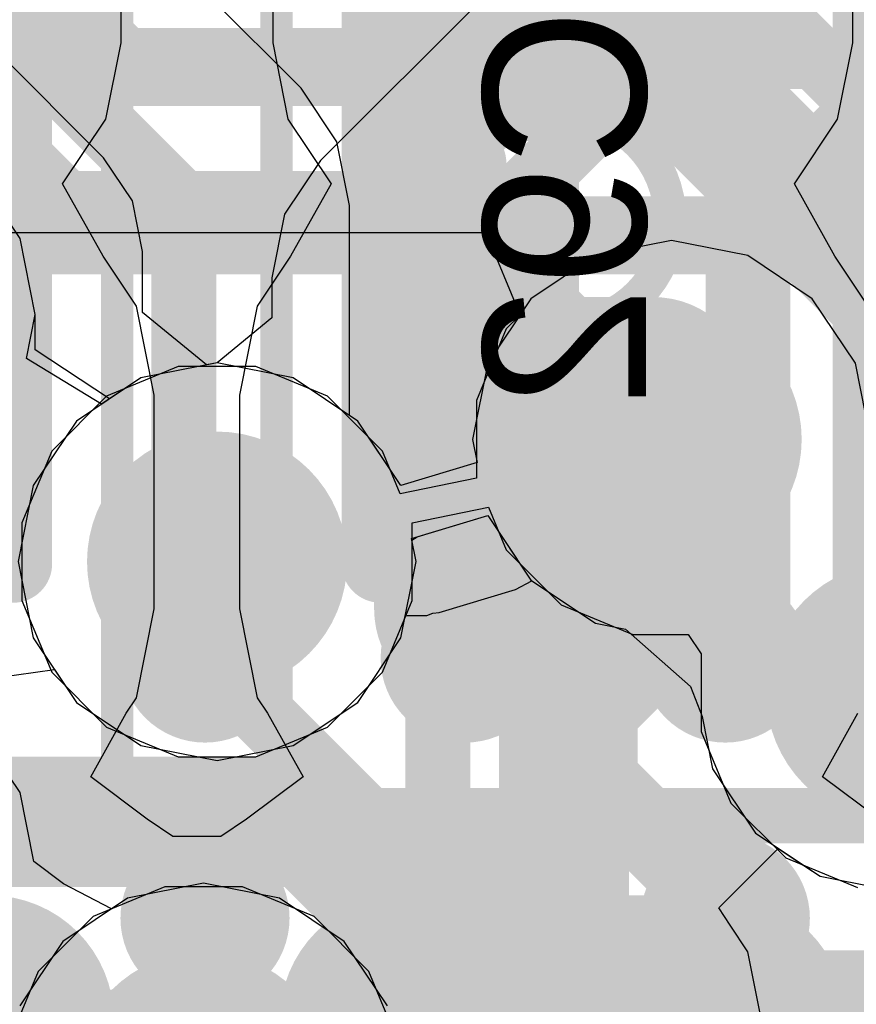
# Model space of a CAD drawing. Header units: millimetres. Extents: x -2 to 68, y -2 to 27.4.
# Tile 162 of 256: x 11.9 to 13.2, y 19 to 20.6. Entities that reach past the tile are written whole.
import ezdxf

# ---------------------------------------------------------------- set-up
doc = ezdxf.new("R2010")
doc.units = ezdxf.units.MM
for name, color, linetype in [('BottomLayer', 5, 'Continuous'), ('BottomPaste', 16, 'Continuous'), ('BottomSolder', 6, 'Continuous'), ('DrillGuide', 244, 'Continuous'), ('Mechanical10', 56, 'Continuous'), ('Mechanical13', 56, 'Continuous'), ('Mechanical15', 56, 'Continuous'), ('Mechanical17', 56, 'Continuous'), ('Mechanical6', 56, 'Continuous'), ('MidLayer1', 16, 'Continuous'), ('MidLayer2', 76, 'Continuous'), ('MidLayer3', 90, 'Continuous'), ('MidLayer4', 156, 'Continuous'), ('MidLayer5', 130, 'Continuous'), ('MidLayer6', 216, 'Continuous'), ('MidLayer7', 6, 'Continuous'), ('MidLayer8', 54, 'Continuous'), ('MultiLayer', 9, 'Continuous'), ('TopLayer', 1, 'Continuous'), ('TopPaste', 8, 'Continuous'), ('TopSolder', 216, 'Continuous'), ('ViaHoleLayer', 16, 'Continuous')]:
    doc.layers.add(name, color=color, linetype=linetype)

# ---------------------------------------------------------------- blocks, each defined once
blk = doc.blocks.new('BGA64C40P8X8_400X400X94_126')
at = {"layer": 'Mechanical13', "const_width": 0.12}
blk.add_lwpolyline([(-2.05, 2.05), (2.05, 2.05)], dxfattribs=at)
at = {"layer": 'Mechanical15', "const_width": 0.05}
blk.add_lwpolyline([(-2.3, 2.3), (2.3, 2.3)], dxfattribs=at)
at = {"layer": 'TopLayer', "const_width": 0.1}
for points in [[(-1.45, 1.4, 1), (-1.35, 1.4, 1)], [(-1.05, 1.4, 1), (-0.95, 1.4, 1)], [(-0.65, 1.4, 1), (-0.55, 1.4, 1)], [(-1.45, 1, 1), (-1.35, 1, 1)], [(-1.05, 1, 1), (-0.95, 1, 1)], [(-0.65, 1, 1), (-0.55, 1, 1)]]:
    blk.add_lwpolyline(points, format="xyb", close=True, dxfattribs=at)
at = {"layer": 'TopPaste', "const_width": 0.1}
for points in [[(-1.45, 1.4, 1), (-1.35, 1.4, 1)], [(-1.05, 1.4, 1), (-0.95, 1.4, 1)], [(-0.65, 1.4, 1), (-0.55, 1.4, 1)], [(-1.45, 1, 1), (-1.35, 1, 1)], [(-1.05, 1, 1), (-0.95, 1, 1)], [(-0.65, 1, 1), (-0.55, 1, 1)]]:
    blk.add_lwpolyline(points, format="xyb", close=True, dxfattribs=at)
at = {"layer": 'TopSolder', "const_width": 0.13}
for points in [[(-1.465, 1.4, 1), (-1.335, 1.4, 1)], [(-1.065, 1.4, 1), (-0.935, 1.4, 1)], [(-0.665, 1.4, 1), (-0.535, 1.4, 1)], [(-1.465, 1, 1), (-1.335, 1, 1)], [(-1.065, 1, 1), (-0.935, 1, 1)], [(-0.665, 1, 1), (-0.535, 1, 1)]]:
    blk.add_lwpolyline(points, format="xyb", close=True, dxfattribs=at)
blk = doc.blocks.new('CAP_0402_B_139')
at = {"layer": 'Mechanical10', "const_width": 0.12}
for points in [[(-0.53, 0.28), (-0.53, -0.28)], [(-0.53, -0.28), (0.53, -0.28)]]:
    blk.add_lwpolyline(points, dxfattribs=at)
at = {"layer": 'Mechanical10', "const_width": 0.06}
blk.add_lwpolyline([(-0.56, -0.28, 1), (-0.5, -0.28, 1)], format="xyb", close=True, dxfattribs=at)
blk.add_lwpolyline([(-0.56, -0.28, 1), (-0.5, -0.28, 1)], format="xyb", close=True, dxfattribs=at)
at = {"layer": 'Mechanical6', "const_width": 0.05}
for points in [[(-0.9, 0.44), (-0.9, -0.44)], [(-0.9, -0.44), (0.9, -0.44)]]:
    blk.add_lwpolyline(points, dxfattribs=at)
at = {"layer": 'Mechanical6', "const_width": 0.025}
blk.add_lwpolyline([(-0.9125, -0.44, 1), (-0.8875, -0.44, 1)], format="xyb", close=True, dxfattribs=at)
blk.add_lwpolyline([(-0.9125, -0.44, 1), (-0.8875, -0.44, 1)], format="xyb", close=True, dxfattribs=at)
blk = doc.blocks.new('CAP_0402_B_141')
at = {"layer": 'BottomLayer', "const_width": 0.1508}
for points in [[(-0.6746, 0.1392, 1), (-0.5238, 0.1392, 1)], [(-0.3462, 0.1392, 1), (-0.1954, 0.1392, 1)], [(0.1954, 0.1392, 1), (0.3462, 0.1392, 1)], [(-0.6746, -0.1392, 1), (-0.5238, -0.1392, 1)], [(-0.3462, -0.1392, 1), (-0.1954, -0.1392, 1)], [(0.1954, -0.1392, 1), (0.3462, -0.1392, 1)]]:
    blk.add_lwpolyline(points, format="xyb", close=True, dxfattribs=at)
at = {"layer": 'BottomLayer'}
for points in [[(-0.2708, 0.29), (-0.5992, 0.29), (-0.2708, -0.29), (-0.5992, -0.29)], [(0.2708, -0.29), (0.5992, -0.29), (0.2708, 0.29), (0.5992, 0.29)], [(-0.12, 0.1392), (-0.75, 0.1392), (-0.12, -0.1392), (-0.75, -0.1392)], [(0.12, -0.1392), (0.75, -0.1392), (0.12, 0.1392), (0.75, 0.1392)]]:
    blk.add_solid(points, dxfattribs=at)
at = {"layer": 'BottomPaste', "const_width": 0.1508}
for points in [[(-0.6746, 0.1392, 1), (-0.5238, 0.1392, 1)], [(-0.3462, 0.1392, 1), (-0.1954, 0.1392, 1)], [(0.1954, 0.1392, 1), (0.3462, 0.1392, 1)], [(-0.6746, -0.1392, 1), (-0.5238, -0.1392, 1)], [(-0.3462, -0.1392, 1), (-0.1954, -0.1392, 1)], [(0.1954, -0.1392, 1), (0.3462, -0.1392, 1)]]:
    blk.add_lwpolyline(points, format="xyb", close=True, dxfattribs=at)
at = {"layer": 'BottomPaste'}
for points in [[(-0.2708, 0.29), (-0.5992, 0.29), (-0.2708, -0.29), (-0.5992, -0.29)], [(0.2708, -0.29), (0.5992, -0.29), (0.2708, 0.29), (0.5992, 0.29)], [(-0.12, 0.1392), (-0.75, 0.1392), (-0.12, -0.1392), (-0.75, -0.1392)], [(0.12, -0.1392), (0.75, -0.1392), (0.12, 0.1392), (0.75, 0.1392)]]:
    blk.add_solid(points, dxfattribs=at)
at = {"layer": 'BottomSolder', "const_width": 0.1508}
for points in [[(-0.6746, 0.1392, 1), (-0.5238, 0.1392, 1)], [(-0.3462, 0.1392, 1), (-0.1954, 0.1392, 1)], [(0.1954, 0.1392, 1), (0.3462, 0.1392, 1)], [(-0.6746, -0.1392, 1), (-0.5238, -0.1392, 1)], [(-0.3462, -0.1392, 1), (-0.1954, -0.1392, 1)], [(0.1954, -0.1392, 1), (0.3462, -0.1392, 1)]]:
    blk.add_lwpolyline(points, format="xyb", close=True, dxfattribs=at)
at = {"layer": 'BottomSolder'}
for points in [[(-0.2708, 0.29), (-0.5992, 0.29), (-0.2708, -0.29), (-0.5992, -0.29)], [(0.2708, -0.29), (0.5992, -0.29), (0.2708, 0.29), (0.5992, 0.29)], [(-0.12, 0.1392), (-0.75, 0.1392), (-0.12, -0.1392), (-0.75, -0.1392)], [(0.12, -0.1392), (0.75, -0.1392), (0.12, 0.1392), (0.75, 0.1392)]]:
    blk.add_solid(points, dxfattribs=at)
at = {"layer": 'Mechanical10', "const_width": 0.12}
for points in [[(-0.53, 0.28), (-0.53, -0.28)], [(-0.53, 0.28), (0.53, 0.28)], [(-0.53, -0.28), (0.53, -0.28)]]:
    blk.add_lwpolyline(points, dxfattribs=at)
at = {"layer": 'Mechanical10', "const_width": 0.06}
for points in [[(-0.56, 0.28, 1), (-0.5, 0.28, 1)], [(-0.56, 0.28, 1), (-0.5, 0.28, 1)], [(-0.56, -0.28, 1), (-0.5, -0.28, 1)], [(-0.56, -0.28, 1), (-0.5, -0.28, 1)]]:
    blk.add_lwpolyline(points, format="xyb", close=True, dxfattribs=at)
at = {"layer": 'Mechanical6', "const_width": 0.05}
for points in [[(-0.9, 0.44), (-0.9, -0.44)], [(-0.9, 0.44), (0.9, 0.44)], [(0, 0.22), (0, -0.22)], [(-0.22, 0), (0.22, 0)], [(-0.9, -0.44), (0.9, -0.44)]]:
    blk.add_lwpolyline(points, dxfattribs=at)
at = {"layer": 'Mechanical6'}
for points, const_width in [([(-0.9125, 0.44, 1), (-0.8875, 0.44, 1)], 0.025), ([(-0.9125, 0.44, 1), (-0.8875, 0.44, 1)], 0.025), ([(-0.0125, 0.22, 1), (0.0125, 0.22, 1)], 0.025), ([(0.165, 0, 1), (-0.165, 0, 1)], 0.05), ([(-0.2325, 0, 1), (-0.2075, 0, 1)], 0.025), ([(-0.1775, 0, 1), (-0.1525, 0, 1)], 0.025), ([(0.1525, 0, 1), (0.1775, 0, 1)], 0.025), ([(0.2075, 0, 1), (0.2325, 0, 1)], 0.025), ([(-0.0125, -0.22, 1), (0.0125, -0.22, 1)], 0.025), ([(-0.9125, -0.44, 1), (-0.8875, -0.44, 1)], 0.025), ([(-0.9125, -0.44, 1), (-0.8875, -0.44, 1)], 0.025)]:
    blk.add_lwpolyline(points, format="xyb", close=True, dxfattribs=dict(at, const_width=const_width))
blk = doc.blocks.new('L_0603_B_145')
at = {"layer": 'BottomLayer', "const_width": 0.1912}
for points in [[(0.7981, 0.2438, 1), (0.9894, 0.2438, 1)], [(0.7981, -0.2438, 1), (0.9894, -0.2438, 1)]]:
    blk.add_lwpolyline(points, format="xyb", close=True, dxfattribs=at)
at = {"layer": 'BottomLayer'}
blk.add_solid([(0.335, -0.2438), (1.085, -0.2438), (0.335, 0.2438), (1.085, 0.2438)], dxfattribs=at)
at = {"layer": 'BottomPaste', "const_width": 0.1912}
for points in [[(0.7981, 0.2438, 1), (0.9894, 0.2438, 1)], [(0.7981, -0.2438, 1), (0.9894, -0.2438, 1)]]:
    blk.add_lwpolyline(points, format="xyb", close=True, dxfattribs=at)
at = {"layer": 'BottomPaste'}
blk.add_solid([(0.335, -0.2438), (1.085, -0.2438), (0.335, 0.2438), (1.085, 0.2438)], dxfattribs=at)
at = {"layer": 'BottomSolder', "const_width": 0.1912}
for points in [[(0.7981, 0.2438, 1), (0.9894, 0.2438, 1)], [(0.7981, -0.2438, 1), (0.9894, -0.2438, 1)]]:
    blk.add_lwpolyline(points, format="xyb", close=True, dxfattribs=at)
at = {"layer": 'BottomSolder'}
blk.add_solid([(0.335, -0.2438), (1.085, -0.2438), (0.335, 0.2438), (1.085, 0.2438)], dxfattribs=at)
at = {"layer": 'Mechanical10', "const_width": 0.12}
for points in [[(-0.88, 0.48), (0.88, 0.48)], [(0.88, 0.48), (0.88, -0.48)], [(-0.88, -0.48), (0.88, -0.48)]]:
    blk.add_lwpolyline(points, dxfattribs=at)
at = {"layer": 'Mechanical10', "const_width": 0.06}
for points in [[(0.85, 0.48, 1), (0.91, 0.48, 1)], [(0.85, 0.48, 1), (0.91, 0.48, 1)], [(0.85, -0.48, 1), (0.91, -0.48, 1)], [(0.85, -0.48, 1), (0.91, -0.48, 1)]]:
    blk.add_lwpolyline(points, format="xyb", close=True, dxfattribs=at)
at = {"layer": 'Mechanical6', "const_width": 0.05}
for points in [[(-1.19, 0.58), (1.19, 0.58)], [(1.19, 0.58), (1.19, -0.58)]]:
    blk.add_lwpolyline(points, dxfattribs=at)
at = {"layer": 'Mechanical6', "const_width": 0.025}
blk.add_lwpolyline([(1.1775, 0.58, 1), (1.2025, 0.58, 1)], format="xyb", close=True, dxfattribs=at)
blk.add_lwpolyline([(1.1775, 0.58, 1), (1.2025, 0.58, 1)], format="xyb", close=True, dxfattribs=at)
blk = doc.blocks.new('L_0603_B_160')
at = {"layer": 'BottomLayer', "const_width": 0.1912}
blk.add_lwpolyline([(0.7981, -0.2438, 1), (0.9894, -0.2438, 1)], format="xyb", close=True, dxfattribs=at)
at = {"layer": 'BottomPaste', "const_width": 0.1912}
blk.add_lwpolyline([(0.7981, -0.2438, 1), (0.9894, -0.2438, 1)], format="xyb", close=True, dxfattribs=at)
at = {"layer": 'BottomSolder', "const_width": 0.1912}
blk.add_lwpolyline([(0.7981, -0.2438, 1), (0.9894, -0.2438, 1)], format="xyb", close=True, dxfattribs=at)
at = {"layer": 'Mechanical10', "const_width": 0.12}
for points in [[(0.88, 0.48), (0.88, -0.48)], [(-0.88, -0.48), (0.88, -0.48)]]:
    blk.add_lwpolyline(points, dxfattribs=at)
at = {"layer": 'Mechanical10', "const_width": 0.06}
blk.add_lwpolyline([(0.85, -0.48, 1), (0.91, -0.48, 1)], format="xyb", close=True, dxfattribs=at)
blk.add_lwpolyline([(0.85, -0.48, 1), (0.91, -0.48, 1)], format="xyb", close=True, dxfattribs=at)
at = {"layer": 'Mechanical6', "const_width": 0.05}
for points in [[(1.19, 0.58), (1.19, -0.58)], [(-1.19, -0.58), (1.19, -0.58)]]:
    blk.add_lwpolyline(points, dxfattribs=at)
at = {"layer": 'Mechanical6', "const_width": 0.025}
blk.add_lwpolyline([(1.1775, -0.58, 1), (1.2025, -0.58, 1)], format="xyb", close=True, dxfattribs=at)
blk.add_lwpolyline([(1.1775, -0.58, 1), (1.2025, -0.58, 1)], format="xyb", close=True, dxfattribs=at)

msp = doc.modelspace()

# ---------------------------------------------------------------- linework, layer by layer
at = {"layer": 'BottomLayer'}
for p, q in [((12.0709, 20.5208), (12.0709, 20.585)), ((12.3041, 20.585), (12.3041, 20.5208)), ((13.1959, 20.5208), (13.1959, 20.585)), ((12.0475, 20.4035), (12.0709, 20.5208)), ((12.3041, 20.5208), (12.3275, 20.4035)), ((13.1725, 20.4035), (13.1959, 20.5208)), ((11.9811, 20.304), (12.0475, 20.4035)), ((12.3275, 20.4035), (12.3939, 20.304)), ((13.1061, 20.304), (13.1725, 20.4035)), ((12.0434, 20.1928), (11.9811, 20.304)), ((12.3939, 20.304), (12.3316, 20.1928)), ((13.1684, 20.1928), (13.1061, 20.304)), ((12.0946, 20.1161), (12.0434, 20.1928)), ((12.3316, 20.1928), (12.2804, 20.1161)), ((13.2196, 20.1161), (13.1684, 20.1928)), ((12.1219, 19.9792), (12.0946, 20.1161)), ((12.2804, 20.1161), (12.2531, 19.9792)), ((12.1219, 19.6508), (12.1219, 19.9792)), ((12.2531, 19.9792), (12.2531, 19.6508)), ((12.0946, 19.5139), (12.1219, 19.6508)), ((12.2531, 19.6508), (12.2804, 19.5139)), ((12.0787, 19.4901), (12.0946, 19.5139)), ((12.2804, 19.5139), (12.2963, 19.4901)), ((12.0243, 19.3925), (12.0787, 19.4901)), ((12.2963, 19.4901), (12.3507, 19.3925)), ((13.1493, 19.3925), (13.2037, 19.4901)), ((12.1111, 19.3274), (12.0243, 19.3925)), ((12.3507, 19.3925), (12.2639, 19.3274)), ((13.2361, 19.3274), (13.1493, 19.3925)), ((12.1508, 19.3008), (12.1111, 19.3274)), ((12.2639, 19.3274), (12.2242, 19.3008)), ((12.2242, 19.3008), (12.1508, 19.3008))]:
    msp.add_line(p, q, dxfattribs=at)
at = {"layer": 'BottomLayer', "const_width": 0.2}
for points in [[(12.75, 19.815), (12.7521, 19.8129)], [(12.7521, 19.0064), (12.7521, 19.8129)]]:
    msp.add_lwpolyline(points, dxfattribs=at)
at = {"layer": 'BottomLayer'}
for points, const_width in [([(12.7, 19.815, 1), (12.8, 19.815, 1)], 0.1), ([(12.7021, 19.8129, 1), (12.8021, 19.8129, 1)], 0.1), ([(12.7021, 19.8129, 1), (12.8021, 19.8129, 1)], 0.1), ([(12.6771, 19.0064, 1), (12.8271, 19.0064, 1)], 0.15), ([(12.7021, 19.0064, 1), (12.8021, 19.0064, 1)], 0.1)]:
    msp.add_lwpolyline(points, format="xyb", close=True, dxfattribs=dict(at, const_width=const_width))
at = {"layer": 'DrillGuide'}
for points, const_width in [([(12.8674, 19.9112, 1), (12.9674, 19.9112, 1)], 0.1), ([(12.1686, 19.7232, 1), (12.2686, 19.7232, 1)], 0.1), ([(13.2127, 19.5219, 1), (13.3127, 19.5219, 1)], 0.1), ([(12.575, 19.1756, 1), (12.625, 19.1756, 1)], 0.05), ([(12.975, 19.175, 1), (13.025, 19.175, 1)], 0.05), ([(12.7271, 19.0064, 1), (12.7771, 19.0064, 1)], 0.05)]:
    msp.add_lwpolyline(points, format="xyb", close=True, dxfattribs=dict(at, const_width=const_width))
at = {"layer": 'MidLayer1'}
for p, q in [((11.9156, 20.2201), (11.8493, 20.3193)), ((11.9389, 20.103), (11.9156, 20.2201)), ((12.9174, 20.2171), (12.8004, 20.1938)), ((13.0345, 20.1938), (12.9174, 20.2171)), ((12.8004, 20.1938), (12.7011, 20.1275)), ((13.1337, 20.1275), (13.0345, 20.1938)), ((12.7011, 20.1275), (12.6348, 20.0283)), ((13.2, 20.0283), (13.1337, 20.1275)), ((11.9255, 20.0357), (11.9389, 20.103)), ((12.041, 19.9653), (11.9255, 20.0357)), ((12.2186, 20.029), (12.1015, 20.0057)), ((12.3356, 20.0057), (12.2186, 20.029)), ((12.6348, 20.0283), (12.6115, 19.9112)), ((13.216, 19.948), (13.2, 20.0283)), ((12.1015, 20.0057), (12.041, 19.9653)), ((12.4349, 19.9394), (12.3356, 20.0057)), ((12.5012, 19.8402), (12.4349, 19.9394)), ((12.6115, 19.9112), (12.6186, 19.8757)), ((12.6186, 19.8757), (12.5012, 19.8402))]:
    msp.add_line(p, q, dxfattribs=at)
for points, const_width in [([(12.8174, 19.9112, 1), (13.0174, 19.9112, 1)], 0.2), ([(12.8857, 19.9112, 1), (12.9492, 19.9112, 1)], 0.0635), ([(12.8675, 19.893, 1), (12.931, 19.893, 1)], 0.0635), ([(12.8675, 19.893, 1), (12.931, 19.893, 1)], 0.0635), ([(12.1186, 19.7232, 1), (12.3186, 19.7232, 1)], 0.2), ([(12.1936, 19.7232, 1), (12.2436, 19.7232, 1)], 0.05), ([(12.251, 19.6658, 1), (12.301, 19.6658, 1)], 0.05), ([(12.251, 19.6658, 1), (12.301, 19.6658, 1)], 0.05), ([(13.1627, 19.5219, 1), (13.3627, 19.5219, 1)], 0.2), ([(12.8675, 19.5903, 1), (12.931, 19.5903, 1)], 0.0635), ([(12.8675, 19.5903, 1), (12.931, 19.5903, 1)], 0.0635), ([(12.251, 19.4996, 1), (12.301, 19.4996, 1)], 0.05), ([(12.251, 19.4996, 1), (12.301, 19.4996, 1)], 0.05), ([(12.7699, 19.4927, 1), (12.8334, 19.4927, 1)], 0.0635), ([(12.7699, 19.4927, 1), (12.8334, 19.4927, 1)], 0.0635), ([(12.7699, 19.3875, 1), (12.8334, 19.3875, 1)], 0.0635), ([(12.7699, 19.3875, 1), (12.8334, 19.3875, 1)], 0.0635), ([(12.55, 19.1756, 1), (12.65, 19.1756, 1)], 0.1), ([(12.95, 19.175, 1), (13.05, 19.175, 1)], 0.1), ([(12.9682, 19.1892, 1), (13.0317, 19.1892, 1)], 0.0635), ([(12.9682, 19.1892, 1), (13.0317, 19.1892, 1)], 0.0635), ([(12.9682, 19.175, 1), (13.0317, 19.175, 1)], 0.0635), ([(12.575, 19.1756, 1), (12.625, 19.1756, 1)], 0.05), ([(12.0978, 18.9232, 1), (12.2978, 18.9232, 1)], 0.2)]:
    msp.add_lwpolyline(points, format="xyb", close=True, dxfattribs=dict(at, const_width=const_width))
for points, const_width in [([(12.8992, 19.893), (12.9174, 19.9112)], 0.127), ([(12.8992, 19.5903), (12.8992, 19.893)], 0.127), ([(12.2186, 19.7232), (12.276, 19.6658)], 0.1), ([(12.276, 19.4996), (12.276, 19.6658)], 0.1), ([(12.8017, 19.4927), (12.8992, 19.5903)], 0.127), ([(12.276, 19.4996), (12.6, 19.1756)], 0.1), ([(12.8017, 19.3875), (12.8017, 19.4927)], 0.127), ([(12.8017, 19.3875), (13, 19.1892)], 0.127), ([(13, 19.175), (13, 19.1892)], 0.127)]:
    msp.add_lwpolyline(points, dxfattribs=dict(at, const_width=const_width))
at = {"layer": 'MidLayer2'}
for p, q in [((12.3477, 20.4513), (12.1657, 20.6332)), ((12.4029, 20.3686), (12.3477, 20.4513)), ((12.4223, 20.271), (12.4029, 20.3686)), ((12.4223, 19.9478), (12.4223, 20.271)), ((12.9174, 20.2171), (12.8004, 20.1938)), ((13.0345, 20.1938), (12.9174, 20.2171)), ((12.8004, 20.1938), (12.7011, 20.1275)), ((13.1337, 20.1275), (13.0345, 20.1938)), ((12.7011, 20.1275), (12.6348, 20.0283)), ((13.2, 20.0283), (13.1337, 20.1275)), ((12.6348, 20.0283), (12.6115, 19.9112)), ((13.216, 19.948), (13.2, 20.0283)), ((12.4349, 19.9394), (12.4223, 19.9478)), ((12.5012, 19.8402), (12.4349, 19.9394)), ((12.6115, 19.9112), (12.6186, 19.8757)), ((12.6186, 19.8757), (12.5012, 19.8402)), ((12.5174, 19.7587), (12.6348, 19.7941)), ((12.6348, 19.7941), (12.7011, 19.6949)), ((12.5245, 19.7232), (12.5174, 19.7587)), ((12.5012, 19.6061), (12.5245, 19.7232)), ((12.7011, 19.6949), (12.8004, 19.6286)), ((12.8004, 19.6286), (12.8467, 19.6194)), ((12.4349, 19.5069), (12.5012, 19.6061)), ((12.8467, 19.6194), (12.9462, 19.5314)), ((11.8299, 19.5381), (11.9685, 19.5575)), ((11.9685, 19.5575), (12.0023, 19.5069)), ((12.9462, 19.5314), (12.9642, 19.4851)), ((12.0023, 19.5069), (12.1015, 19.4406)), ((12.3356, 19.4406), (12.4349, 19.5069)), ((12.9642, 19.4851), (12.9801, 19.4049)), ((11.9156, 19.3681), (11.8493, 19.4673)), ((12.1015, 19.4406), (12.2186, 19.4173)), ((12.2186, 19.4173), (12.3356, 19.4406)), ((12.9801, 19.4049), (13.0464, 19.3057)), ((11.9366, 19.2622), (11.9156, 19.3681)), ((13.0464, 19.3057), (13.1457, 19.2394)), ((11.9826, 19.228), (11.9366, 19.2622)), ((12.0561, 19.1893), (11.9826, 19.228)), ((12.1978, 19.229), (12.0807, 19.2058)), ((12.3148, 19.2058), (12.1978, 19.229)), ((13.1457, 19.2394), (13.2627, 19.2161)), ((12.0807, 19.2058), (12.0561, 19.1893)), ((12.4141, 19.1394), (12.3148, 19.2058)), ((12.4804, 19.0402), (12.4141, 19.1394))]:
    msp.add_line(p, q, dxfattribs=at)
at = {"layer": 'MidLayer2', "const_width": 0.1}
for points in [[(11.547, 20.453), (11.9855, 20.453)], [(11.9855, 20.453), (12.1674, 20.271)], [(12.1674, 19.7743), (12.1674, 20.271)], [(12.1674, 19.7743), (12.2186, 19.7232)]]:
    msp.add_lwpolyline(points, dxfattribs=at)
at = {"layer": 'MidLayer2'}
for points, const_width in [([(11.9605, 20.453, 1), (12.0105, 20.453, 1)], 0.05), ([(11.9605, 20.453, 1), (12.0105, 20.453, 1)], 0.05), ([(12.1424, 20.271, 1), (12.1924, 20.271, 1)], 0.05), ([(12.1424, 20.271, 1), (12.1924, 20.271, 1)], 0.05), ([(12.8174, 19.9112, 1), (13.0174, 19.9112, 1)], 0.2), ([(12.1186, 19.7232, 1), (12.3186, 19.7232, 1)], 0.2), ([(12.1424, 19.7743, 1), (12.1924, 19.7743, 1)], 0.05), ([(12.1424, 19.7743, 1), (12.1924, 19.7743, 1)], 0.05), ([(12.1936, 19.7232, 1), (12.2436, 19.7232, 1)], 0.05), ([(13.1627, 19.5219, 1), (13.3627, 19.5219, 1)], 0.2), ([(12.0978, 18.9232, 1), (12.2978, 18.9232, 1)], 0.2)]:
    msp.add_lwpolyline(points, format="xyb", close=True, dxfattribs=dict(at, const_width=const_width))
at = {"layer": 'MidLayer3'}
for p, q in [((12.5261, 19.7613), (12.6348, 19.7941)), ((12.6348, 19.7941), (12.7011, 19.6949)), ((12.5179, 19.7562), (12.5261, 19.7613)), ((12.5245, 19.7232), (12.5179, 19.7562)), ((12.5012, 19.6061), (12.5245, 19.7232)), ((12.7011, 19.6949), (12.8004, 19.6286)), ((12.8004, 19.6286), (12.8467, 19.6194)), ((12.4349, 19.5069), (12.5012, 19.6061)), ((12.8467, 19.6194), (12.9462, 19.5314)), ((11.8299, 19.5381), (11.9685, 19.5575)), ((11.9685, 19.5575), (12.0023, 19.5069)), ((12.9462, 19.5314), (12.9642, 19.4851)), ((12.0023, 19.5069), (12.1015, 19.4406)), ((12.3356, 19.4406), (12.4349, 19.5069)), ((12.9642, 19.4851), (12.9801, 19.4049)), ((11.9156, 19.3681), (11.8493, 19.4673)), ((12.1015, 19.4406), (12.2186, 19.4173)), ((12.2186, 19.4173), (12.3356, 19.4406)), ((12.9801, 19.4049), (13.0464, 19.3057)), ((11.9366, 19.2622), (11.9156, 19.3681)), ((13.0464, 19.3057), (13.1457, 19.2394)), ((11.9826, 19.228), (11.9366, 19.2622)), ((12.0561, 19.1893), (11.9826, 19.228)), ((12.1978, 19.229), (12.0807, 19.2058)), ((12.3148, 19.2058), (12.1978, 19.229)), ((13.1457, 19.2394), (13.2627, 19.2161)), ((12.0807, 19.2058), (12.0561, 19.1893)), ((12.4141, 19.1394), (12.3148, 19.2058)), ((12.4804, 19.0402), (12.4141, 19.1394))]:
    msp.add_line(p, q, dxfattribs=at)
at = {"layer": 'MidLayer3', "const_width": 0.12}
for points in [[(11.7799, 20.7763), (12.0726, 20.4836)], [(11.6888, 20.5563), (11.9815, 20.2636)], [(12.0726, 20.4836), (12.9808, 20.4836)], [(12.9808, 20.4836), (13.2774, 20.187)], [(11.9815, 20.2636), (12.565, 20.2636)], [(12.565, 20.2636), (12.9174, 19.9112)]]:
    msp.add_lwpolyline(points, dxfattribs=at)
at = {"layer": 'MidLayer3'}
for points, const_width in [([(12.0426, 20.4836, 1), (12.1026, 20.4836, 1)], 0.06), ([(12.0426, 20.4836, 1), (12.1026, 20.4836, 1)], 0.06), ([(12.9508, 20.4836, 1), (13.0108, 20.4836, 1)], 0.06), ([(12.9508, 20.4836, 1), (13.0108, 20.4836, 1)], 0.06), ([(11.9515, 20.2636, 1), (12.0115, 20.2636, 1)], 0.06), ([(11.9515, 20.2636, 1), (12.0115, 20.2636, 1)], 0.06), ([(12.535, 20.2636, 1), (12.595, 20.2636, 1)], 0.06), ([(12.535, 20.2636, 1), (12.595, 20.2636, 1)], 0.06), ([(12.8174, 19.9112, 1), (13.0174, 19.9112, 1)], 0.2), ([(12.8874, 19.9112, 1), (12.9474, 19.9112, 1)], 0.06), ([(12.1186, 19.7232, 1), (12.3186, 19.7232, 1)], 0.2), ([(13.1627, 19.5219, 1), (13.3627, 19.5219, 1)], 0.2), ([(12.0978, 18.9232, 1), (12.2978, 18.9232, 1)], 0.2)]:
    msp.add_lwpolyline(points, format="xyb", close=True, dxfattribs=dict(at, const_width=const_width))
at = {"layer": 'MidLayer4'}
for p, q in [((11.9156, 20.2201), (11.8493, 20.3193)), ((11.9389, 20.103), (11.9156, 20.2201)), ((12.9174, 20.2171), (12.8004, 20.1938)), ((13.0345, 20.1938), (12.9174, 20.2171)), ((12.8004, 20.1938), (12.7011, 20.1275)), ((13.1337, 20.1275), (13.0345, 20.1938)), ((12.7011, 20.1275), (12.6348, 20.0283)), ((13.2, 20.0283), (13.1337, 20.1275)), ((11.9389, 20.0489), (11.9389, 20.103)), ((12.0534, 19.9736), (11.9389, 20.0489)), ((11.9389, 20.0489), (11.9389, 20.0489)), ((12.2186, 20.029), (12.1015, 20.0057)), ((12.3356, 20.0057), (12.2186, 20.029)), ((12.6348, 20.0283), (12.6115, 19.9112)), ((13.216, 19.948), (13.2, 20.0283)), ((12.1015, 20.0057), (12.0534, 19.9736)), ((12.4349, 19.9394), (12.3356, 20.0057)), ((12.4766, 19.877), (12.4349, 19.9394)), ((12.6115, 19.9112), (12.6186, 19.8757)), ((12.5012, 19.8402), (12.4766, 19.877)), ((12.6186, 19.8757), (12.5012, 19.8402)), ((12.9898, 19.1908), (13.0814, 19.2823)), ((13.0814, 19.2823), (13.1091, 19.2638)), ((13.1091, 19.2638), (13.1457, 19.2394)), ((13.1457, 19.2394), (13.2627, 19.2161)), ((13.0074, 19.1643), (12.9898, 19.1908)), ((13.0347, 19.1235), (13.0074, 19.1643)), ((13.058, 19.0064), (13.0347, 19.1235))]:
    msp.add_line(p, q, dxfattribs=at)
for points, const_width in [([(12.8174, 19.9112, 1), (13.0174, 19.9112, 1)], 0.2), ([(12.1186, 19.7232, 1), (12.3186, 19.7232, 1)], 0.2), ([(13.1627, 19.5219, 1), (13.3627, 19.5219, 1)], 0.2), ([(12.3135, 19.3232, 1), (12.4135, 19.3232, 1)], 0.1), ([(12.3135, 19.3232, 1), (12.4135, 19.3232, 1)], 0.1), ([(12.6771, 19.0064, 1), (12.8271, 19.0064, 1)], 0.15), ([(12.0978, 18.9232, 1), (12.2978, 18.9232, 1)], 0.2), ([(12.6111, 19.0256, 1), (12.7111, 19.0256, 1)], 0.1), ([(12.6111, 19.0256, 1), (12.7111, 19.0256, 1)], 0.1), ([(12.683, 19.0256, 1), (12.783, 19.0256, 1)], 0.1), ([(12.683, 19.0256, 1), (12.783, 19.0256, 1)], 0.1), ([(12.7021, 19.0064, 1), (12.8021, 19.0064, 1)], 0.1)]:
    msp.add_lwpolyline(points, format="xyb", close=True, dxfattribs=dict(at, const_width=const_width))
at = {"layer": 'MidLayer4', "const_width": 0.2}
for points in [[(11.717, 19.3232), (12.3635, 19.3232)], [(12.3635, 19.3232), (12.6611, 19.0256)], [(12.6611, 19.0256), (12.733, 19.0256)], [(12.733, 19.0256), (12.7521, 19.0064)]]:
    msp.add_lwpolyline(points, dxfattribs=at)
at = {"layer": 'MidLayer5'}
for p, q in [((12.7753, 20.7377), (12.3776, 20.34)), ((12.0442, 20.3442), (11.7442, 20.6442)), ((12.0884, 20.278), (12.0442, 20.3442)), ((12.0442, 20.3442), (12.0442, 20.3442)), ((12.3776, 20.34), (12.3223, 20.2573)), ((12.1039, 20.2), (12.0884, 20.278)), ((12.3223, 20.2573), (12.3029, 20.1597)), ((12.1039, 20.1063), (12.1039, 20.2)), ((12.1039, 20.2), (12.1039, 20.2)), ((12.3029, 20.1597), (12.3029, 20.0982)), ((12.2021, 20.0258), (12.1039, 20.1063)), ((12.3029, 20.0982), (12.2186, 20.029)), ((12.2186, 20.029), (12.2021, 20.0258))]:
    msp.add_line(p, q, dxfattribs=at)
at = {"layer": 'MidLayer5', "const_width": 0.1}
for points in [[(12.5578, 20.1597), (13.1094, 20.7114)], [(12.5578, 19.8789), (12.5578, 20.1597)], [(12.5578, 19.8789), (12.5686, 19.8681)], [(12.5686, 19.5782), (12.5686, 19.8681)], [(12.5578, 19.5674), (12.5686, 19.5782)], [(12.5578, 19.3422), (12.5578, 19.5674)], [(12.6431, 18.4044), (13.6187, 19.38)], [(12.5578, 19.3422), (12.8, 19.1)], [(12.8, 18.927), (12.8, 19.1)]]:
    msp.add_lwpolyline(points, dxfattribs=at)
at = {"layer": 'MidLayer5'}
for points, const_width in [([(12.5328, 20.1597, 1), (12.5828, 20.1597, 1)], 0.05), ([(12.5328, 20.1597, 1), (12.5828, 20.1597, 1)], 0.05), ([(12.8174, 19.9112, 1), (13.0174, 19.9112, 1)], 0.2), ([(12.1186, 19.7232, 1), (12.3186, 19.7232, 1)], 0.2), ([(12.5328, 19.8789, 1), (12.5828, 19.8789, 1)], 0.05), ([(12.5328, 19.8789, 1), (12.5828, 19.8789, 1)], 0.05), ([(12.5436, 19.8681, 1), (12.5936, 19.8681, 1)], 0.05), ([(12.5436, 19.8681, 1), (12.5936, 19.8681, 1)], 0.05), ([(13.1627, 19.5219, 1), (13.3627, 19.5219, 1)], 0.2), ([(12.5436, 19.5782, 1), (12.5936, 19.5782, 1)], 0.05), ([(12.5436, 19.5782, 1), (12.5936, 19.5782, 1)], 0.05), ([(12.5328, 19.5674, 1), (12.5828, 19.5674, 1)], 0.05), ([(12.5328, 19.5674, 1), (12.5828, 19.5674, 1)], 0.05), ([(12.5328, 19.3422, 1), (12.5828, 19.3422, 1)], 0.05), ([(12.5328, 19.3422, 1), (12.5828, 19.3422, 1)], 0.05), ([(12.775, 19.1, 1), (12.825, 19.1, 1)], 0.05), ([(12.775, 19.1, 1), (12.825, 19.1, 1)], 0.05), ([(12.0978, 18.9232, 1), (12.2978, 18.9232, 1)], 0.2)]:
    msp.add_lwpolyline(points, format="xyb", close=True, dxfattribs=dict(at, const_width=const_width))
at = {"layer": 'MidLayer6'}
for p, q in [((11.3689, 20.2294), (12.6318, 20.2294)), ((12.6318, 20.2294), (12.6844, 20.1024)), ((12.6844, 20.1024), (12.6631, 20.0811)), ((12.6631, 20.0811), (12.6174, 19.9709)), ((12.1589, 20.0232), (12.0487, 19.9775)), ((12.2783, 20.0232), (12.1589, 20.0232)), ((12.3885, 19.9775), (12.2783, 20.0232)), ((12.0487, 19.9775), (11.9643, 19.8931)), ((12.4729, 19.8931), (12.3885, 19.9775)), ((12.6174, 19.9709), (12.6174, 19.8515)), ((11.9643, 19.8931), (11.9186, 19.7828)), ((12.5001, 19.8275), (12.4729, 19.8931)), ((12.6174, 19.8515), (12.5001, 19.8275)), ((12.5186, 19.7828), (12.6359, 19.8069)), ((12.6359, 19.8069), (12.6631, 19.7413)), ((11.9186, 19.7828), (11.9186, 19.6635)), ((12.5186, 19.6635), (12.5186, 19.7828)), ((12.6631, 19.7413), (12.7475, 19.6569)), ((11.9186, 19.6635), (11.9643, 19.5532)), ((12.4729, 19.5532), (12.5186, 19.6635)), ((12.7475, 19.6569), (12.8577, 19.6112)), ((12.8577, 19.6112), (12.943, 19.6112)), ((12.943, 19.6112), (12.9627, 19.5816)), ((12.9627, 19.5816), (12.9627, 19.4623)), ((11.9643, 19.5532), (12.0487, 19.4688)), ((12.3885, 19.4688), (12.4729, 19.5532)), ((12.0487, 19.4688), (12.1589, 19.4232)), ((12.2783, 19.4232), (12.3885, 19.4688)), ((12.9627, 19.4623), (13.0084, 19.352)), ((12.1589, 19.4232), (12.2783, 19.4232)), ((13.0084, 19.352), (13.0928, 19.2676)), ((13.0928, 19.2676), (13.203, 19.222)), ((12.1381, 19.2232), (12.0279, 19.1775)), ((12.2575, 19.2232), (12.1381, 19.2232)), ((12.3677, 19.1775), (12.2575, 19.2232)), ((12.0279, 19.1775), (11.9435, 19.0931)), ((12.4521, 19.0931), (12.3677, 19.1775)), ((11.9435, 19.0931), (11.8978, 18.9828)), ((12.4978, 18.9828), (12.4521, 19.0931))]:
    msp.add_line(p, q, dxfattribs=at)
for points, const_width in [([(12.9539, 20.6843), (13.4047, 20.2335)], 0.1), ([(11.2759, 20.4843), (12.8393, 20.4843)], 0.1), ([(12.8393, 20.4843), (13.2901, 20.0335)], 0.1), ([(11.6802, 19.2982), (12.1982, 19.2982)], 0.15), ([(12.1982, 19.2982), (12.2, 19.3)], 0.15), ([(12.2, 19.3), (12.4, 19.3)], 0.15), ([(12.4, 19.3), (12.6493, 19.0507)], 0.15), ([(12.6493, 19.0507), (13.7843, 19.0507)], 0.15)]:
    msp.add_lwpolyline(points, dxfattribs=dict(at, const_width=const_width))
for points, const_width in [([(12.8143, 20.4843, 1), (12.8643, 20.4843, 1)], 0.05), ([(12.8143, 20.4843, 1), (12.8643, 20.4843, 1)], 0.05), ([(12.8174, 19.9112, 1), (13.0174, 19.9112, 1)], 0.2), ([(12.1186, 19.7232, 1), (12.3186, 19.7232, 1)], 0.2), ([(13.1627, 19.5219, 1), (13.3627, 19.5219, 1)], 0.2), ([(12.1607, 19.2982, 1), (12.2357, 19.2982, 1)], 0.075), ([(12.1607, 19.2982, 1), (12.2357, 19.2982, 1)], 0.075), ([(12.1625, 19.3, 1), (12.2375, 19.3, 1)], 0.075), ([(12.1625, 19.3, 1), (12.2375, 19.3, 1)], 0.075), ([(12.3625, 19.3, 1), (12.4375, 19.3, 1)], 0.075), ([(12.3625, 19.3, 1), (12.4375, 19.3, 1)], 0.075), ([(12.0978, 18.9232, 1), (12.2978, 18.9232, 1)], 0.2), ([(12.6118, 19.0507, 1), (12.6868, 19.0507, 1)], 0.075), ([(12.6118, 19.0507, 1), (12.6868, 19.0507, 1)], 0.075)]:
    msp.add_lwpolyline(points, format="xyb", close=True, dxfattribs=dict(at, const_width=const_width))
at = {"layer": 'MidLayer7'}
for p, q in [((12.9174, 20.2171), (12.8004, 20.1938)), ((13.0345, 20.1938), (12.9174, 20.2171)), ((12.8004, 20.1938), (12.7011, 20.1275)), ((13.1337, 20.1275), (13.0345, 20.1938)), ((12.7011, 20.1275), (12.6348, 20.0283)), ((13.2, 20.0283), (13.1337, 20.1275)), ((12.2186, 20.029), (12.1015, 20.0057)), ((12.3356, 20.0057), (12.2186, 20.029)), ((12.6348, 20.0283), (12.6115, 19.9112)), ((13.216, 19.948), (13.2, 20.0283)), ((12.1015, 20.0057), (12.0023, 19.9394)), ((12.4349, 19.9394), (12.3356, 20.0057)), ((12.0023, 19.9394), (11.936, 19.8402)), ((12.4766, 19.877), (12.4349, 19.9394)), ((12.6115, 19.9112), (12.6186, 19.8757)), ((12.5012, 19.8402), (12.4766, 19.877)), ((12.6186, 19.8757), (12.5012, 19.8402)), ((11.936, 19.8402), (11.9127, 19.7232)), ((12.5174, 19.7587), (12.6348, 19.7941)), ((12.6348, 19.7941), (12.6594, 19.7574)), ((12.5245, 19.7232), (12.5174, 19.7587)), ((12.6594, 19.7574), (12.7011, 19.6949)), ((11.9127, 19.7232), (11.936, 19.6061)), ((12.5012, 19.6061), (12.5245, 19.7232)), ((12.7011, 19.6949), (12.8004, 19.6286)), ((12.8004, 19.6286), (12.8467, 19.6194)), ((11.936, 19.6061), (12.0023, 19.5069)), ((12.4349, 19.5069), (12.5012, 19.6061)), ((12.8467, 19.6194), (12.9462, 19.5314)), ((12.9462, 19.5314), (12.9642, 19.4851)), ((12.0023, 19.5069), (12.1015, 19.4406)), ((12.3356, 19.4406), (12.4349, 19.5069)), ((12.9642, 19.4851), (12.9801, 19.4049)), ((12.1015, 19.4406), (12.2186, 19.4173)), ((12.2186, 19.4173), (12.3356, 19.4406)), ((12.9801, 19.4049), (13.0464, 19.3057)), ((13.0464, 19.3057), (13.1457, 19.2394)), ((12.1978, 19.229), (12.0807, 19.2058)), ((12.3148, 19.2058), (12.1978, 19.229)), ((13.1457, 19.2394), (13.2627, 19.2161)), ((12.0807, 19.2058), (11.9815, 19.1394)), ((12.4141, 19.1394), (12.3148, 19.2058)), ((11.9815, 19.1394), (11.9152, 19.0402)), ((12.4804, 19.0402), (12.4141, 19.1394))]:
    msp.add_line(p, q, dxfattribs=at)
at = {"layer": 'MidLayer7', "const_width": 0.2}
for points in [[(12.8174, 19.9112, 1), (13.0174, 19.9112, 1)], [(12.1186, 19.7232, 1), (12.3186, 19.7232, 1)], [(13.1627, 19.5219, 1), (13.3627, 19.5219, 1)], [(12.0978, 18.9232, 1), (12.2978, 18.9232, 1)]]:
    msp.add_lwpolyline(points, format="xyb", close=True, dxfattribs=at)
at = {"layer": 'MidLayer8'}
for p, q in [((11.9156, 20.2201), (11.8493, 20.3193)), ((11.9389, 20.103), (11.9156, 20.2201)), ((12.9174, 20.2171), (12.8004, 20.1938)), ((13.0345, 20.1938), (12.9174, 20.2171)), ((12.8004, 20.1938), (12.7011, 20.1275)), ((13.1337, 20.1275), (13.0345, 20.1938)), ((12.7011, 20.1275), (12.6348, 20.0283)), ((13.2, 20.0283), (13.1337, 20.1275)), ((11.9255, 20.0357), (11.9389, 20.103)), ((12.041, 19.9653), (11.9255, 20.0357)), ((12.2186, 20.029), (12.1015, 20.0057)), ((12.3356, 20.0057), (12.2186, 20.029)), ((12.6348, 20.0283), (12.6115, 19.9112)), ((13.216, 19.948), (13.2, 20.0283)), ((12.1015, 20.0057), (12.041, 19.9653)), ((12.4349, 19.9394), (12.3356, 20.0057)), ((12.5012, 19.8402), (12.4349, 19.9394)), ((12.6115, 19.9112), (12.6186, 19.8757)), ((12.6186, 19.8757), (12.5012, 19.8402)), ((12.5601, 19.645), (12.6775, 19.6804)), ((12.6775, 19.6804), (12.7027, 19.6939)), ((12.7027, 19.6939), (12.8004, 19.6286)), ((12.5012, 19.6061), (12.5079, 19.6399)), ((12.5079, 19.6399), (12.5109, 19.6402)), ((12.5109, 19.6402), (12.541, 19.6402)), ((12.541, 19.6402), (12.5502, 19.644)), ((12.5502, 19.644), (12.5601, 19.645)), ((12.8004, 19.6286), (12.8467, 19.6194)), ((12.4349, 19.5069), (12.5012, 19.6061)), ((12.8467, 19.6194), (12.9462, 19.5314)), ((11.8299, 19.5381), (11.9685, 19.5575)), ((11.9685, 19.5575), (12.0023, 19.5069)), ((12.9462, 19.5314), (12.9642, 19.4851)), ((12.0023, 19.5069), (12.1015, 19.4406)), ((12.3356, 19.4406), (12.4349, 19.5069)), ((12.9642, 19.4851), (12.9801, 19.4049)), ((11.9156, 19.3681), (11.8493, 19.4673)), ((12.1015, 19.4406), (12.2186, 19.4173)), ((12.2186, 19.4173), (12.3356, 19.4406)), ((12.9801, 19.4049), (13.0464, 19.3057)), ((11.9366, 19.2622), (11.9156, 19.3681)), ((13.0464, 19.3057), (13.1457, 19.2394)), ((11.9826, 19.228), (11.9366, 19.2622)), ((12.0561, 19.1893), (11.9826, 19.228)), ((12.1978, 19.229), (12.0807, 19.2058)), ((12.3148, 19.2058), (12.1978, 19.229)), ((13.1457, 19.2394), (13.2627, 19.2161)), ((12.0807, 19.2058), (12.0561, 19.1893)), ((12.4141, 19.1394), (12.3148, 19.2058)), ((12.4804, 19.0402), (12.4141, 19.1394))]:
    msp.add_line(p, q, dxfattribs=at)
at = {"layer": 'MidLayer8', "const_width": 0.2}
for points in [[(12.8174, 19.9112, 1), (13.0174, 19.9112, 1)], [(12.1186, 19.7232, 1), (12.3186, 19.7232, 1)], [(13.1627, 19.5219, 1), (13.3627, 19.5219, 1)], [(12.0978, 18.9232, 1), (12.2978, 18.9232, 1)]]:
    msp.add_lwpolyline(points, format="xyb", close=True, dxfattribs=at)
at = {"layer": 'MultiLayer'}
for points, const_width in [([(12.8174, 19.9112, 1), (13.0174, 19.9112, 1)], 0.2), ([(12.1186, 19.7232, 1), (12.3186, 19.7232, 1)], 0.2), ([(13.1627, 19.5219, 1), (13.3627, 19.5219, 1)], 0.2), ([(12.55, 19.1756, 1), (12.65, 19.1756, 1)], 0.1), ([(12.95, 19.175, 1), (13.05, 19.175, 1)], 0.1), ([(12.6771, 19.0064, 1), (12.8271, 19.0064, 1)], 0.15), ([(12.0978, 18.9232, 1), (12.2978, 18.9232, 1)], 0.2)]:
    msp.add_lwpolyline(points, format="xyb", close=True, dxfattribs=dict(at, const_width=const_width))
at = {"layer": 'TopLayer'}
for points, const_width in [([(12.475, 20.46), (12.475, 20.875)], 0.127), ([(13.045, 20.2452), (13.5209, 20.7211)], 0.11), ([(12.475, 20.46), (12.6, 20.335)], 0.127), ([(12.6, 19.575), (12.6, 20.335)], 0.127), ([(13.045, 19.6444), (13.045, 20.2452)], 0.11), ([(13, 19.5994), (13.045, 19.6444)], 0.11), ([(13, 19.575), (13, 19.5994)], 0.11)]:
    msp.add_lwpolyline(points, dxfattribs=dict(at, const_width=const_width))
for points, const_width in [([(12.4432, 20.46, 1), (12.5067, 20.46, 1)], 0.0635), ([(12.4432, 20.46, 1), (12.5067, 20.46, 1)], 0.0635), ([(12.5682, 20.335, 1), (12.6317, 20.335, 1)], 0.0635), ([(12.5682, 20.335, 1), (12.6317, 20.335, 1)], 0.0635), ([(13.0175, 20.2452, 1), (13.0725, 20.2452, 1)], 0.055), ([(13.0175, 20.2452, 1), (13.0725, 20.2452, 1)], 0.055), ([(13.0175, 19.6444, 1), (13.0725, 19.6444, 1)], 0.055), ([(13.0175, 19.6444, 1), (13.0725, 19.6444, 1)], 0.055), ([(12.9725, 19.5994, 1), (13.0275, 19.5994, 1)], 0.055), ([(12.9725, 19.5994, 1), (13.0275, 19.5994, 1)], 0.055), ([(12.5682, 19.575, 1), (12.6317, 19.575, 1)], 0.0635), ([(12.9725, 19.575, 1), (13.0275, 19.575, 1)], 0.055), ([(12.55, 19.1756, 1), (12.65, 19.1756, 1)], 0.1), ([(12.95, 19.175, 1), (13.05, 19.175, 1)], 0.1)]:
    msp.add_lwpolyline(points, format="xyb", close=True, dxfattribs=dict(at, const_width=const_width))
at = {"layer": 'ViaHoleLayer'}
for points, const_width in [([(12.8674, 19.9112, 1), (12.9674, 19.9112, 1)], 0.1), ([(12.1686, 19.7232, 1), (12.2686, 19.7232, 1)], 0.1), ([(13.2127, 19.5219, 1), (13.3127, 19.5219, 1)], 0.1), ([(12.575, 19.1756, 1), (12.625, 19.1756, 1)], 0.05), ([(12.975, 19.175, 1), (13.025, 19.175, 1)], 0.05), ([(12.7271, 19.0064, 1), (12.7771, 19.0064, 1)], 0.05)]:
    msp.add_lwpolyline(points, format="xyb", close=True, dxfattribs=dict(at, const_width=const_width))

# ---------------------------------------------------------------- block references
at = {"rotation": 90}
for name, p in [('CAP_0402_B_139', (11.625, 20.25)), ('CAP_0402_B_141', (12.75, 20.25)), ('L_0603_B_160', (11.625, 18.125)), ('L_0603_B_145', (12.75, 18.125))]:
    msp.add_blockref(name, p, dxfattribs=at)
msp.add_blockref('BGA64C40P8X8_400X400X94_126', (13.6, 18.175))

# ---------------------------------------------------------------- texts
at = {"layer": 'Mechanical17', "text_generation_flag": 2}
msp.add_text('C92', height=0.25, rotation=90, dxfattribs=at).set_placement((12.8778, 20.574))

doc.saveas('drawing.dxf')
